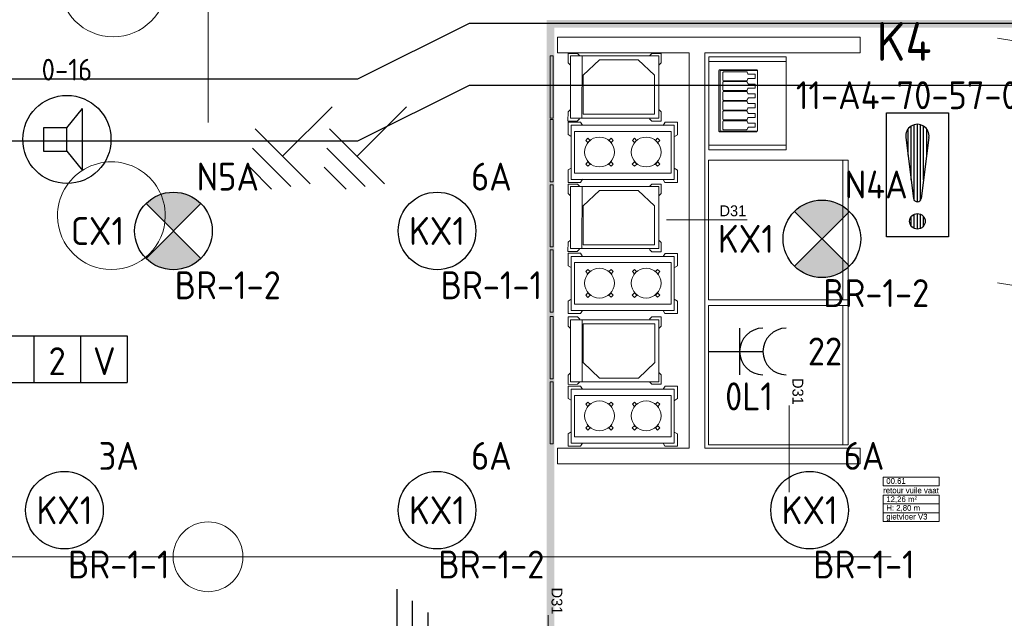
# Model space of a CAD drawing. Header units: millimetres. Extents: x -39149 to 267781, y -2340 to 58540.
# Tile 58 of 244: x 27598 to 33940, y 6503 to 10362. Entities that reach past the tile are written whole.
import ezdxf
from ezdxf.enums import TextEntityAlignment as Align

# ---------------------------------------------------------------- set-up
doc = ezdxf.new("R2010")
doc.units = ezdxf.units.MM
doc.header["$LTSCALE"] = 100
doc.header["$MEASUREMENT"] = 0
doc.linetypes.add('B0605', pattern=[141, 70, -35, 1, -35])
doc.linetypes.add('CENTER', pattern=[20, 12.5, -2.5, 2.5, -2.5])
for name, color, linetype in [('00  Bestaande kolommen', 7, 'Continuous'), ('73 Keuken', 7, 'Continuous'), ('82 Interieur', 7, 'Continuous'), ('A Markers details', 7, 'Continuous'), ('A Stramien', 7, 'Continuous'), ('AL$1A---_ALGEMEEN', 8, 'Continuous'), ('AL$1A---_ALGEMEEN--bestaand', 9, 'Continuous'), ('EL6121--', 3, 'Continuous'), ('EL6131--_KG', 3, 'Continuous'), ('EL6221--_KRACHT_400', 3, 'Continuous'), ('EL6222--_KRACHT_230', 3, 'Continuous'), ('EL6311--_LICHT_BINNEN', 3, 'Continuous'), ('EL6421--_GELUID', 3, 'Continuous'), ('EL6441--_DATACOM', 3, 'Continuous'), ('EL6511--_BRANDMELD', 3, 'Continuous'), ('EM6131--bestaand', 7, 'Continuous'), ('handhaven - AL$1A---_ALGEMEEN', 8, 'Continuous'), ('INDELING--bestaand', 7, 'Continuous'), ('Z Ruimteoppervlak', 7, 'Continuous'), ('Z Ruimteoppervlak Zone label', 7, 'Continuous'), ('Z Ruimteoppervlak Zone tekst', 7, 'Continuous')]:
    doc.layers.add(name, color=color, linetype=linetype)
doc.styles.add('buro-012', font='isocp.shx', dxfattribs={"height": 120})
doc.styles.add('BURO-018', font='isocp.shx', dxfattribs={"height": 180})
doc.styles.add('BURO-025', font='isocp.shx', dxfattribs={"height": 250})
doc.styles.add('GENERATED_STYLE_1', font='arial.ttf')
doc.styles.add('GENERATED_STYLE_2', font='swiss.ttf')
doc.styles.add('GENERATED_STYLE_3', font='swiss.ttf', dxfattribs={"width": 0.96})
doc.styles.add('STABICAD-012', font='ISOCP.SHX', dxfattribs={"height": 1.2})
doc.styles.add('STABICAD-018', font='ISOCP.SHX', dxfattribs={"height": 1.8})
doc.styles.get("Standard").update_dxf_attribs({"font": 'txt', "bigfont": 'BIGFONT.SHX'})

# ---------------------------------------------------------------- blocks, each defined once
blk = doc.blocks.new('retour vuile vaat_00.61_48_7', base_point=(33340.8, 7272.7))
at = {"layer": 'Z Ruimteoppervlak Zone label', "color": 8, "linetype": 'Continuous', "lineweight": 0}
for p, q in [((33160.1, 7414.1), (33521.6, 7414.1)), ((33160.1, 7357.6), (33160.1, 7414.1)), ((33521.6, 7357.6), (33160.1, 7357.6)), ((33521.6, 7414.1), (33521.6, 7357.6)), ((33160.1, 7297.2), (33521.6, 7297.2)), ((33160.1, 7240.6), (33160.1, 7297.2)), ((33521.6, 7297.2), (33521.6, 7240.6)), ((33521.6, 7240.6), (33160.1, 7240.6)), ((33160.1, 7240.6), (33521.6, 7240.6)), ((33160.1, 7184.1), (33160.1, 7240.6)), ((33521.6, 7240.6), (33521.6, 7184.1)), ((33521.6, 7184.1), (33160.1, 7184.1)), ((33160.1, 7184.1), (33521.6, 7184.1)), ((33160.1, 7127.5), (33160.1, 7184.1)), ((33521.6, 7184.1), (33521.6, 7127.5)), ((33521.6, 7127.5), (33160.1, 7127.5))]:
    blk.add_line(p, q, dxfattribs=at)
at = {"linetype": 'Continuous', "lineweight": 0, "flags": 1}
for tag in ['ROOM_AREA', 'ROOM_PERIM', 'ROOM_WALLS_SURF', 'ROOM_DOORS_SURF', 'ROOM_WINDS_SURF', 'ROOM_BASELEV', 'ROOM_NET_AREA', 'ROOM_REDUCED_AREA', 'ROOM_CALC_AREA', 'ROOM_VOLUME']:
    blk.add_attdef(tag, text='', height=2000, dxfattribs=at).set_placement((33340.8, 6701.3), align=Align.BOTTOM_LEFT)
at = {"layer": 'Z Ruimteoppervlak Zone tekst', "color": 2, "lineweight": 0, "insert": (33180.1, 7289), "char_height": 36, "attachment_point": 1, "style": 'GENERATED_STYLE_1'}
blk.add_mtext('{12,26 m²}', dxfattribs=at)
at = {"layer": 'Z Ruimteoppervlak Zone tekst', "color": 2, "lineweight": 0}
for tag, style, p in [('ROOM_NUMBER', 'GENERATED_STYLE_1', (33180.1, 7359.2)), ('ROOM_NAME', 'GENERATED_STYLE_2', (33160.1, 7298.6)), ('ROOM_HEIGHT', 'GENERATED_STYLE_1', (33180.1, 7185.8)), ('BASEC', 'GENERATED_STYLE_1', (33180.1, 7129.2))]:
    blk.add_attdef(tag, text='', height=36, dxfattribs=dict(at, style=style)).set_placement(p, align=Align.BOTTOM_LEFT)
blk = doc.blocks.new('Slab_224_7', base_point=(33011.5, 10248.6))
at = {"layer": '82 Interieur', "color": 8, "linetype": 'Continuous', "lineweight": 0}
blk.add_lwpolyline([(33011.5, 10248.6), (31061.5, 10248.6), (31061.5, 10148.6), (31911.5, 10148.6), (31911.5, 7599.6), (31061.5, 7599.6), (31061.5, 7499.6), (33011.5, 7499.6), (33011.5, 7599.6), (32011.5, 7599.6), (32011.5, 10148.6), (33011.5, 10147.6)], close=True, dxfattribs=at)
blk = doc.blocks.new('Slab_267_7', base_point=(27842.2, 9095))
at = {"layer": '82 Interieur', "color": 8, "linetype": 'Continuous', "lineweight": 0}
blk.add_lwpolyline([(27842.2, 9095, -1.01), (28536.2, 9095, -0.99)], format="xyb", close=True, dxfattribs=at)
blk = doc.blocks.new('Slab_268_7', base_point=(27853.5, 10595.3))
at = {"layer": '82 Interieur', "color": 8, "linetype": 'Continuous', "lineweight": 0}
blk.add_lwpolyline([(27853.5, 10595.3, -1.01), (28547.5, 10595.3, -0.99)], format="xyb", close=True, dxfattribs=at)
blk = doc.blocks.new('Detail Drawing_17_7', base_point=(32440, 8907.3))
at = {"layer": 'A Markers details', "color": 8, "linetype": 'Continuous', "lineweight": 0}
blk.add_line((31763.9, 9072.8), (32283.4, 9072.8), dxfattribs=at)
at = {"layer": 'A Markers details', "color": 3, "lineweight": 0, "insert": (32105.8, 9094.1), "char_height": 70, "attachment_point": 7, "style": 'GENERATED_STYLE_3'}
blk.add_mtext('{D31}', dxfattribs=at)
blk = doc.blocks.new('Detail Drawing_19_7', base_point=(31167.1, 6642.6))
at = {"layer": 'A Markers details', "color": 8, "linetype": 'Continuous', "lineweight": 0}
blk.add_line((31001.5, 5966.5), (31001.5, 6523.6), dxfattribs=at)
at = {"layer": 'A Markers details', "color": 3, "lineweight": 0, "insert": (31022.8, 6701.2), "char_height": 70, "attachment_point": 7, "rotation": 270, "style": 'GENERATED_STYLE_3'}
blk.add_mtext('{D31}', dxfattribs=at)
blk = doc.blocks.new('Detail Drawing_21_7', base_point=(32719.1, 7993.5))
at = {"layer": 'A Markers details', "color": 8, "linetype": 'Continuous', "lineweight": 0}
blk.add_line((32553.6, 7317.3), (32553.6, 7874.4), dxfattribs=at)
at = {"layer": 'A Markers details', "color": 3, "lineweight": 0, "insert": (32574.9, 8052), "char_height": 70, "attachment_point": 7, "rotation": 270, "style": 'GENERATED_STYLE_3'}
blk.add_mtext('{D31}', dxfattribs=at)
blk = doc.blocks.new('Column_24_7', base_point=(28811.5, 6900))
at = {"layer": '00  Bestaande kolommen', "color": 8, "linetype": 'Continuous', "lineweight": 0}
blk.add_circle((28811.5, 6900), 225, dxfattribs=at)
blk = doc.blocks.new('Standard grid marker_8')
at = {"layer": 'A Stramien', "color": 8, "linetype": 'B0605', "lineweight": 0}
blk.add_line((4000, 0), (54000, 0), dxfattribs=at)
at = {"layer": 'A Stramien', "color": 4, "lineweight": 0, "style": 'GENERATED_STYLE_3'}
blk.add_attdef('AC_MARKERTEXT_1', text='', height=100, dxfattribs=at).set_placement((-158.9, -80), align=Align.BOTTOM_LEFT)
blk = doc.blocks.new('Standard grid marker_15')
at = {"layer": 'A Stramien', "color": 8, "linetype": 'B0605', "lineweight": 0}
blk.add_line((4000, 0), (46394.8, 0), dxfattribs=at)
at = {"layer": 'A Stramien', "color": 4, "lineweight": 0, "style": 'GENERATED_STYLE_3'}
blk.add_attdef('AC_MARKERTEXT_1', text='', height=100, rotation=90, dxfattribs=at).set_placement((-20, -41.9), align=Align.BOTTOM_LEFT)
blk = doc.blocks.new('retour vuile vaat_00.61_48_8', base_point=(33340.8, 7272.7))
at = {"layer": 'Z Ruimteoppervlak Zone label', "color": 8, "linetype": 'Continuous', "lineweight": 0}
for p, q in [((33160.1, 7414.1), (33521.6, 7414.1)), ((33160.1, 7357.6), (33160.1, 7414.1)), ((33521.6, 7357.6), (33160.1, 7357.6)), ((33521.6, 7414.1), (33521.6, 7357.6)), ((33160.1, 7297.2), (33521.6, 7297.2)), ((33160.1, 7240.6), (33160.1, 7297.2)), ((33521.6, 7297.2), (33521.6, 7240.6)), ((33521.6, 7240.6), (33160.1, 7240.6)), ((33160.1, 7240.6), (33521.6, 7240.6)), ((33160.1, 7184.1), (33160.1, 7240.6)), ((33521.6, 7240.6), (33521.6, 7184.1)), ((33521.6, 7184.1), (33160.1, 7184.1)), ((33160.1, 7184.1), (33521.6, 7184.1)), ((33160.1, 7127.5), (33160.1, 7184.1)), ((33521.6, 7184.1), (33521.6, 7127.5)), ((33521.6, 7127.5), (33160.1, 7127.5))]:
    blk.add_line(p, q, dxfattribs=at)
blk = doc.blocks.new('E00018')
at = {"color": 0, "linetype": 'Continuous'}
for p, q in [((-1.768, -1.768), (1.768, 1.768)), ((1.768, -1.768), (-1.768, 1.768))]:
    blk.add_line(p, q, dxfattribs=at)
at = {"color": 0, "linetype": 'Continuous', "const_width": 2.5}
for points in [[(-0.884, 0.884, -0.198912), (0, 1.25, -0.198912), (0.884, 0.884, -1)], [(-0.884, -0.884, 0.198912), (0, -1.25, 0.198912), (0.884, -0.884, 1)]]:
    blk.add_lwpolyline(points, format="xyb", dxfattribs=at)
blk = doc.blocks.new('1115B3A-NO1')
at = {"color": 0, "linetype": 'Continuous'}
blk.add_circle((0, 0), 2.5, dxfattribs=at)
at = {"color": 0, "zscale": 100}
blk.add_blockref('E00018', (0, 0), dxfattribs=at)
at = {"color": 0, "linetype": 'Continuous', "style": 'BURO-018'}
for tag, p in [('CIRCUIT', (0, 5)), ('PANEL', (0, 5)), ('SUBCIRCUIT', (4.5, 5)), ('LIGHTFIXTURECODE', (0, 0)), ('SWITCHCODE', (4.5, -1))]:
    blk.add_attdef(tag, text='', height=1.8, dxfattribs=at).set_placement(p, align=Align.MIDDLE)
blk = doc.blocks.new('1115B3A')
at = {"layer": 'handhaven - AL$1A---_ALGEMEEN', "color": 0, "linetype": 'Continuous'}
blk.add_circle((0, 0), 2.5, dxfattribs=at)
at = {"layer": 'handhaven - AL$1A---_ALGEMEEN', "color": 0, "linetype": 'Continuous', "style": 'BURO-018'}
for tag, p in [('CIRCUIT', (0, 5)), ('PANEL', (0, 5)), ('SUBCIRCUIT', (4.5, 5)), ('LIGHTFIXTURECODE', (0, 0)), ('SWITCHCODE', (4.5, -1))]:
    blk.add_attdef(tag, text='', height=1.8, dxfattribs=at).set_placement(p, align=Align.MIDDLE)
blk = doc.blocks.new('16002EB')
at = {"layer": 'EM6131--bestaand'}
for p, q in [((0, 0), (0, -300)), ((0, 0), (1200, 0)), ((600, 0), (600, -300)), ((900, 0), (900, -300)), ((1200, 0), (1200, -300)), ((0, -300), (1200, -300))]:
    blk.add_line(p, q, dxfattribs=at)
at = {"color": 0, "linetype": 'Continuous', "style": 'BURO-018'}
for tag, p in [('E_TEXT1', (250, -163)), ('E_TEXT9', (750, -163)), ('E_TEXT10', (1250, -163))]:
    blk.add_attdef(tag, text='', height=180, dxfattribs=at).set_placement(p, align=Align.MIDDLE)
blk = doc.blocks.new('E00497')
at = {"color": 0}
for p, q in [((0, 0.75), (1, 2)), ((1, -2), (1, 2)), ((0, 0.75), (-1.5, 0.75)), ((0, -0.75), (0, 0.75)), ((-1.5, -0.75), (0, -0.75)), ((0, -0.75), (1, -2))]:
    blk.add_line(p, q, dxfattribs=at)
blk.add_line((-1.5, 0.75), (-1.5, -0.75))
blk.add_circle((0, 0), 2.841, dxfattribs=at)
at = {"color": 0, "linetype": 'Continuous', "style": 'BURO-018'}
blk.add_attdef('TEXT1', text='', height=1.8, dxfattribs=at).set_placement((0, 4.5), align=Align.MIDDLE)
at = {"color": 0, "linetype": 'Continuous', "style": 'BURO-018', "flags": 1}
blk.add_attdef('ARTICLECODE', text='', height=1.8, dxfattribs=at).set_placement((0, 0), align=Align.MIDDLE)
blk = doc.blocks.new('021501')
at = {"layer": 'AL$1A---_ALGEMEEN--bestaand', "color": 0, "linetype": 'Continuous'}
for p, q in [((0, -4.5), (0, 0)), ((-2.5, -4.5), (2.5, -4.5)), ((-1.75, -5.5), (1.75, -5.5)), ((-1, -6.5), (1, -6.5))]:
    blk.add_line(p, q, dxfattribs=at)
at = {"layer": 'AL$1A---_ALGEMEEN--bestaand', "color": 0, "linetype": 'Continuous', "style": 'BURO-018', "flags": 1}
blk.add_attdef('ARTICLECODE', text='', height=1.8, dxfattribs=at).set_placement((0, 0), align=Align.MIDDLE)
blk = doc.blocks.new('111304D')
at = {"layer": 'AL$1A---_ALGEMEEN--bestaand', "color": 0, "linetype": 'Continuous'}
for p, q in [((-3, 9.982), (-3, 7.482)), ((-3, 8.732), (1.5, 6.134)), ((-1.5, 8.5), (1.5, 8.5)), ((0, 1), (0, 8.5)), ((1.5, 5.134), (-1.5, 6.866)), ((1.5, 4.134), (-1.5, 5.866)), ((1.5, 3.134), (-1.5, 4.866)), ((1.5, 2.134), (-1.5, 3.866))]:
    blk.add_line(p, q, dxfattribs=at)
blk.add_lwpolyline([(-1.683, 7.116, 1), (-2.183, 7.116, 1)], format="xyb", close=True, dxfattribs=at)
blk.add_circle((-1.933, 7.116), 0.5, dxfattribs=at)
blk.add_arc((0, 10), 1.5, 180, 0, dxfattribs=at)
at = {"layer": 'AL$1A---_ALGEMEEN--bestaand', "color": 0, "linetype": 'Continuous', "style": 'BURO-018'}
for tag, p in [('CIRCUIT', (0, 12.5)), ('PANEL', (0, 12.5)), ('SUBCIRCUIT', (4.5, 12.5))]:
    blk.add_attdef(tag, text='', height=1.8, dxfattribs=at).set_placement(p, align=Align.MIDDLE)
at = {"layer": 'AL$1A---_ALGEMEEN--bestaand', "color": 0, "linetype": 'Continuous', "style": 'BURO-018', "flags": 1}
for tag, p in [('POWERCODE', (13, 12.5)), ('ARTICLECODE', (0, 0))]:
    blk.add_attdef(tag, text='', height=1.8, dxfattribs=at).set_placement(p, align=Align.MIDDLE)
blk = doc.blocks.new('111304A')
at = {"layer": 'AL$1A---_ALGEMEEN', "color": 0, "linetype": 'Continuous'}
for p, q in [((0, 1), (0, 4.5)), ((-1.5, 3), (1.5, 3))]:
    blk.add_line(p, q, dxfattribs=at)
for centre in [(0, 6), (0, 4.5)]:
    blk.add_arc(centre, 1.5, 180, 0, dxfattribs=at)
at = {"layer": 'AL$1A---_ALGEMEEN', "color": 0, "linetype": 'Continuous', "style": 'BURO-018'}
for tag, p in [('CIRCUIT', (0, 8.5)), ('PANEL', (0, 8.5)), ('SUBCIRCUIT', (4.5, 8.5))]:
    blk.add_attdef(tag, text='', height=1.8, dxfattribs=at).set_placement(p, align=Align.MIDDLE)
at = {"layer": 'AL$1A---_ALGEMEEN', "color": 0, "linetype": 'Continuous', "style": 'BURO-018', "flags": 1}
for tag, p in [('POWERCODE', (13, 8.5)), ('ARTICLECODE', (0, 0))]:
    blk.add_attdef(tag, text='', height=1.8, dxfattribs=at).set_placement(p, align=Align.MIDDLE)
blk = doc.blocks.new('*X1918')
at = {"layer": 'AL$1A---_ALGEMEEN--bestaand', "color": 0, "linetype": 'Continuous'}
for p, q in [((159.4, 200.262), (159.4, 201.95)), ((159.6, 198.675), (159.6, 202.134)), ((159.8, 197.35), (159.8, 202.223)), ((160, 197.25), (160, 202.25)), ((160.2, 197.35), (160.2, 202.223)), ((160.4, 198.675), (160.4, 202.134)), ((160.6, 200.262), (160.6, 201.95)), ((159.6, 195.7), (159.6, 196.3)), ((159.8, 195.542), (159.8, 196.458)), ((160, 195.5), (160, 196.5)), ((160.2, 195.542), (160.2, 196.458)), ((160.4, 195.7), (160.4, 196.3))]:
    blk.add_line(p, q, dxfattribs=at)
blk = doc.blocks.new('1116A7')
at = {"layer": 'AL$1A---_ALGEMEEN--bestaand', "color": 0, "linetype": 'Continuous'}
for p, q in [((-2, -4), (-2, 4)), ((-2, 4), (2, 4)), ((2, 4), (2, -4)), ((-0.744, 2.406), (-0.248, -1.531)), ((0.744, 2.406), (0.248, -1.531)), ((2, -4), (-2, -4))]:
    blk.add_line(p, q, dxfattribs=at)
blk.add_circle((0, -3), 0.5, dxfattribs=at)
for centre, radius, start, end in [((0, 2.5), 0.75, 352.81924, 187.18076), ((0, -1.5), 0.25, 187.18076, 352.81924)]:
    blk.add_arc(centre, radius, start, end, dxfattribs=at)
blk.add_blockref('*X1918', (-160, -199), dxfattribs=at)
at = {"layer": 'AL$1A---_ALGEMEEN--bestaand', "color": 0, "linetype": 'Continuous', "style": 'BURO-018'}
blk.add_attdef('TEXT1', text='', height=1.8, dxfattribs=at).set_placement((0, 6.5), align=Align.MIDDLE)
at = {"layer": 'AL$1A---_ALGEMEEN--bestaand', "color": 0, "linetype": 'Continuous', "style": 'BURO-018', "flags": 1}
blk.add_attdef('ARTICLECODE', (0, 0), '', height=1.8, dxfattribs=at)
at = {"layer": 'EL6221--_KRACHT_400', "color": 1, "style": 'STABICAD-012'}
blk.add_attdef('FIREPROTECTION_PANEL', text='', height=1.8, dxfattribs=at).set_placement((716.247, 450.773), align=Align.MIDDLE)
at = {"layer": 'EL6222--_KRACHT_230', "color": 1, "style": 'STABICAD-018'}
for tag in ['FIREPROTECTION_HARDWARENUMBER', 'FIREPROTECTION_ZONE']:
    blk.add_attdef(tag, (0, 0), '', height=1.8, dxfattribs=at)
at = {"layer": 'EL6311--_LICHT_BINNEN', "color": 1, "style": 'STABICAD-018'}
blk.add_attdef('CODING2', (0, 0), '', height=1.8, dxfattribs=at)
at = {"layer": 'EL6441--_DATACOM', "color": 1, "style": 'STABICAD-018'}
blk.add_attdef('CODING1', (0, 0), '', height=1.8, dxfattribs=at)

msp = doc.modelspace()

# ---------------------------------------------------------------- linework, layer by layer
at = {"layer": '73 Keuken', "color": 8, "linetype": 'Continuous', "lineweight": 0}
for p, q in [((34150.1, 10200.8), (33896.2, 10243.9)), ((31014.9, 10128.3), (31014.9, 9728)), ((31034.8, 10128.3), (31014.9, 10128.3)), ((31034.8, 9728), (31034.8, 10128.3)), ((31130.4, 10083.7), (31130.5, 10143.7)), ((31130.5, 10143.7), (31190.5, 10143.7)), ((31145.4, 10128.7), (31715.1, 10128.7)), ((31145.4, 9728.2), (31145.4, 10128.7)), ((31190.5, 10143.7), (31205.4, 10128.6)), ((31220.4, 10128.6), (31220.1, 9728.6)), ((31227.9, 10003.4), (31332.9, 10103.4)), ((31332.9, 10103.4), (31582.9, 10103.4)), ((31582.9, 10103.4), (31687.9, 10003.4)), ((31655.4, 10128.2), (31670.5, 10143.2)), ((31670.5, 10143.2), (31730.5, 10143.1)), ((31715.1, 10128.7), (31715.1, 9728.2)), ((31730.5, 10143.1), (31730.4, 10083.1)), ((32036.1, 10123.4), (32536.1, 10123.4)), ((32036.1, 9523.4), (32036.1, 10123.4)), ((32036.1, 10093.4), (32536.1, 10093.4)), ((32036.1, 9553.4), (32036.1, 10093.4)), ((32536.1, 10123.4), (32536.1, 9523.4)), ((32536.1, 10093.4), (32536.1, 9553.4)), ((31145.4, 10068.7), (31130.4, 10083.7)), ((31730.4, 10083.1), (31715.4, 10068.2)), ((32101.2, 9644.2), (32101.2, 10034.2)), ((32106.2, 10039.2), (32346.2, 10039.2)), ((32111.2, 10034.2), (32351.2, 10034.2)), ((32111.2, 9644.2), (32111.2, 10034.2)), ((32127.7, 9972), (32127.7, 10021.5)), ((32132.2, 10026), (32279.3, 10026)), ((32283.3, 10023.5), (32288.5, 10012.8)), ((32346.2, 10039.2), (32351.2, 10034.2)), ((32351.2, 10034.2), (32351.2, 9644.2)), ((31227.9, 9753.4), (31227.9, 10003.4)), ((31687.9, 10003.4), (31687.9, 9753.4)), ((32127.7, 9909), (32127.7, 9958.5)), ((32279.3, 9967.5), (32132.2, 9967.5)), ((32132.2, 9963), (32279.3, 9963)), ((32288.5, 9980.8), (32283.3, 9970.1)), ((32283.3, 9960.5), (32288.5, 9949.8)), ((32292.6, 10010.3), (32334.7, 10010.3)), ((32334.7, 9983.3), (32292.6, 9983.3)), ((32334.7, 10010.3), (32334.7, 9983.3)), ((32127.7, 9846), (32127.7, 9895.5)), ((32279.3, 9904.5), (32132.2, 9904.5)), ((32132.2, 9900), (32279.3, 9900)), ((32288.5, 9917.8), (32283.3, 9907.1)), ((32283.3, 9897.5), (32288.5, 9886.8)), ((32292.6, 9947.3), (32334.7, 9947.3)), ((32334.7, 9920.3), (32292.6, 9920.3)), ((32334.7, 9947.3), (32334.7, 9920.3)), ((32127.7, 9783), (32127.7, 9832.5)), ((32279.3, 9841.5), (32132.2, 9841.5)), ((32132.2, 9837), (32279.3, 9837)), ((32288.5, 9854.8), (32283.3, 9844.1)), ((32283.3, 9834.5), (32288.5, 9823.8)), ((32292.6, 9884.3), (32334.7, 9884.3)), ((32334.7, 9857.3), (32292.6, 9857.3)), ((32334.7, 9884.3), (32334.7, 9857.3)), ((31130, 9708.7), (31130.1, 9768.7)), ((31130.1, 9768.7), (31145.1, 9783.7)), ((31715.1, 9783.2), (31730.1, 9768.1)), ((31730.1, 9768.1), (31730, 9708.1)), ((32127.7, 9720), (32127.7, 9769.5)), ((32279.3, 9778.5), (32132.2, 9778.5)), ((32132.2, 9774), (32279.3, 9774)), ((32288.5, 9791.8), (32283.3, 9781.1)), ((32283.3, 9771.5), (32288.5, 9760.8)), ((32292.6, 9821.3), (32334.7, 9821.3)), ((32334.7, 9794.3), (32292.6, 9794.3)), ((32334.7, 9821.3), (32334.7, 9794.3)), ((31014.9, 9728), (31034.8, 9728)), ((31014.9, 9718), (31014.9, 9317.6)), ((31034.8, 9718), (31014.9, 9718)), ((31034.8, 9317.6), (31034.8, 9718)), ((31190, 9708.7), (31130, 9708.7)), ((31715.1, 9728.2), (31145.4, 9728.2)), ((31205.1, 9723.6), (31190, 9708.7)), ((31687.9, 9753.4), (31227.9, 9753.4)), ((31670, 9708.2), (31655.1, 9723.2)), ((31730, 9708.1), (31670, 9708.2)), ((32127.7, 9657), (32127.7, 9706.5)), ((32279.3, 9715.5), (32132.2, 9715.5)), ((32132.2, 9711), (32279.3, 9711)), ((32288.5, 9728.8), (32283.3, 9718.1)), ((32283.3, 9708.5), (32288.5, 9697.8)), ((32292.6, 9758.3), (32334.7, 9758.3)), ((32334.7, 9731.3), (32292.6, 9731.3)), ((32334.7, 9758.3), (32334.7, 9731.3)), ((31211, 9701.1), (31131, 9701.2)), ((31131, 9701.2), (31131, 9621.2)), ((31151, 9681.2), (31814.8, 9681.2)), ((31151, 9332.8), (31151, 9681.2)), ((31171, 9372.8), (31171, 9641.1)), ((31171, 9641.1), (31794.8, 9641.1)), ((31223, 9681.1), (31211, 9701.1)), ((31755, 9700.8), (31743, 9680.8)), ((31835, 9700.8), (31755, 9700.8)), ((31794.8, 9641.1), (31794.8, 9372.8)), ((31814.8, 9681.2), (31814.8, 9332.8)), ((31835, 9620.8), (31835, 9700.8)), ((32351.2, 9644.2), (32111.2, 9644.2)), ((32279.3, 9652.5), (32132.2, 9652.5)), ((32288.5, 9665.8), (32283.3, 9655.1)), ((32292.6, 9695.3), (32334.7, 9695.3)), ((32334.7, 9668.3), (32292.6, 9668.3)), ((32334.7, 9695.3), (32334.7, 9668.3)), ((31131, 9621.2), (31151, 9609.2)), ((31244.2, 9583.4), (31258.3, 9597.6)), ((31257.7, 9569.9), (31244.2, 9583.4)), ((31271.9, 9584), (31257.7, 9569.9)), ((31258.3, 9597.6), (31271.9, 9584)), ((31393.5, 9584), (31407.1, 9597.6)), ((31407.6, 9569.9), (31393.5, 9584)), ((31407.1, 9597.6), (31421.2, 9583.4)), ((31421.2, 9583.4), (31407.6, 9569.9)), ((31544.6, 9583.4), (31558.7, 9597.6)), ((31558.1, 9569.9), (31544.6, 9583.4)), ((31572.3, 9584), (31558.1, 9569.9)), ((31558.7, 9597.6), (31572.3, 9584)), ((31693.9, 9584), (31707.5, 9597.6)), ((31708, 9569.9), (31693.9, 9584)), ((31707.5, 9597.6), (31721.6, 9583.4)), ((31721.6, 9583.4), (31708, 9569.9)), ((31815, 9608.8), (31835, 9620.8)), ((32346.2, 9639.2), (32106.2, 9639.2)), ((32536.1, 9553.4), (32036.1, 9553.4)), ((32536.1, 9523.4), (32036.1, 9523.4)), ((32035.3, 9456.8), (32900.3, 9456.8)), ((32035.3, 8556.8), (32035.3, 9456.8)), ((32900.3, 9456.8), (32900.3, 8556.8)), ((32900.3, 9456.8), (32935.3, 9456.8)), ((32900.3, 8556.8), (32900.3, 9456.8)), ((32935.3, 9456.8), (32935.3, 8556.8)), ((31130.8, 9393.2), (31150.8, 9405.2)), ((31130.8, 9313.2), (31130.8, 9393.2)), ((31244, 9431.5), (31258.1, 9445.6)), ((31258.1, 9417.3), (31244, 9431.5)), ((31258.1, 9445.6), (31272.2, 9431.4)), ((31272.2, 9431.4), (31258.1, 9417.3)), ((31393.5, 9431.1), (31407.7, 9445.2)), ((31407.1, 9417.5), (31393.5, 9431.1)), ((31421.2, 9431.7), (31407.1, 9417.5)), ((31407.7, 9445.2), (31421.2, 9431.7)), ((31544.4, 9431.5), (31558.5, 9445.6)), ((31558.5, 9417.3), (31544.4, 9431.5)), ((31558.5, 9445.6), (31572.7, 9431.4)), ((31572.7, 9431.4), (31558.5, 9417.3)), ((31693.9, 9431.1), (31708.1, 9445.2)), ((31707.5, 9417.5), (31693.9, 9431.1)), ((31721.6, 9431.7), (31707.5, 9417.5)), ((31708.1, 9445.2), (31721.6, 9431.7)), ((31834.8, 9392.8), (31814.8, 9404.8)), ((31834.8, 9312.8), (31834.8, 9392.8)), ((31814.8, 9332.8), (31151, 9332.8)), ((31794.8, 9372.8), (31171, 9372.8)), ((31222.8, 9333.1), (31210.8, 9313.1)), ((31742.8, 9332.8), (31754.8, 9312.8)), ((31014.9, 9317.6), (31034.8, 9317.6)), ((31014.9, 9297.6), (31014.9, 8897.3)), ((31034.8, 9297.6), (31014.9, 9297.6)), ((31034.8, 8897.3), (31034.8, 9297.6)), ((31130.4, 9241.9), (31130.5, 9301.9)), ((31130.5, 9301.9), (31190.5, 9301.9)), ((31210.8, 9313.1), (31130.8, 9313.2)), ((31145.4, 9286.9), (31715.1, 9286.9)), ((31145.4, 8886.3), (31145.4, 9286.9)), ((31190.5, 9301.9), (31205.4, 9286.8)), ((31220.4, 9286.8), (31220.1, 8886.8)), ((31227.9, 9161.6), (31332.9, 9261.6)), ((31332.9, 9261.6), (31582.9, 9261.6)), ((31582.9, 9261.6), (31687.9, 9161.6)), ((31655.4, 9286.4), (31670.5, 9301.4)), ((31670.5, 9301.4), (31730.5, 9301.3)), ((31715.1, 9286.9), (31715.1, 8886.3)), ((31730.5, 9301.3), (31730.4, 9241.3)), ((31754.8, 9312.8), (31834.8, 9312.8)), ((31145.4, 9226.9), (31130.4, 9241.9)), ((31730.4, 9241.3), (31715.4, 9226.3)), ((31227.9, 8911.6), (31227.9, 9161.6)), ((31687.9, 9161.6), (31687.9, 8911.6)), ((31014.9, 8897.3), (31034.8, 8897.3)), ((31130, 8866.9), (31130.1, 8926.9)), ((31130.1, 8926.9), (31145.1, 8941.9)), ((31715.1, 8886.3), (31145.4, 8886.3)), ((31205.1, 8881.8), (31190, 8866.9)), ((31687.9, 8911.6), (31227.9, 8911.6)), ((31670, 8866.4), (31655.1, 8881.4)), ((31715.1, 8941.3), (31730.1, 8926.3)), ((31730.1, 8926.3), (31730, 8866.3)), ((31014.9, 8877.7), (31014.9, 8477.4)), ((31034.8, 8877.7), (31014.9, 8877.7)), ((31034.8, 8477.4), (31034.8, 8877.7)), ((31190, 8866.9), (31130, 8866.9)), ((31211, 8856), (31131, 8856)), ((31131, 8856), (31131, 8776)), ((31151, 8836), (31814.8, 8836)), ((31151, 8487.6), (31151, 8836)), ((31223, 8836), (31211, 8856)), ((31730, 8866.3), (31670, 8866.4)), ((31755, 8855.7), (31743, 8835.7)), ((31835, 8855.6), (31755, 8855.7)), ((31814.8, 8836), (31814.8, 8487.6)), ((31835, 8775.6), (31835, 8855.6)), ((31131, 8776), (31151, 8764)), ((31171, 8527.7), (31171, 8796)), ((31171, 8796), (31794.8, 8796)), ((31244.2, 8738.3), (31258.3, 8752.4)), ((31258.3, 8752.4), (31271.9, 8738.9)), ((31393.5, 8738.9), (31407.1, 8752.5)), ((31407.1, 8752.5), (31421.2, 8738.3)), ((31544.6, 8738.3), (31558.7, 8752.4)), ((31558.7, 8752.4), (31572.3, 8738.9)), ((31693.9, 8738.9), (31707.5, 8752.5)), ((31707.5, 8752.5), (31721.6, 8738.3)), ((31794.8, 8796), (31794.8, 8527.7)), ((31815, 8763.6), (31835, 8775.6)), ((31257.7, 8724.7), (31244.2, 8738.3)), ((31271.9, 8738.9), (31257.7, 8724.7)), ((31407.6, 8724.7), (31393.5, 8738.9)), ((31421.2, 8738.3), (31407.6, 8724.7)), ((31558.1, 8724.7), (31544.6, 8738.3)), ((31572.3, 8738.9), (31558.1, 8724.7)), ((31708, 8724.7), (31693.9, 8738.9)), ((31721.6, 8738.3), (31708, 8724.7)), ((34150.1, 8623.8), (33896.2, 8666.9)), ((31244, 8586.3), (31258.1, 8600.4)), ((31258.1, 8572.2), (31244, 8586.3)), ((31258.1, 8600.4), (31272.2, 8586.3)), ((31272.2, 8586.3), (31258.1, 8572.2)), ((31393.5, 8586), (31407.7, 8600.1)), ((31407.1, 8572.4), (31393.5, 8586)), ((31421.2, 8586.5), (31407.1, 8572.4)), ((31407.7, 8600.1), (31421.2, 8586.5)), ((31544.4, 8586.3), (31558.5, 8600.4)), ((31558.5, 8572.2), (31544.4, 8586.3)), ((31558.5, 8600.4), (31572.7, 8586.3)), ((31572.7, 8586.3), (31558.5, 8572.2)), ((31693.9, 8586), (31708.1, 8600.1)), ((31707.5, 8572.4), (31693.9, 8586)), ((31721.6, 8586.5), (31707.5, 8572.4)), ((31708.1, 8600.1), (31721.6, 8586.5)), ((31130.8, 8548), (31150.8, 8560)), ((31130.8, 8468), (31130.8, 8548)), ((31794.8, 8527.7), (31171, 8527.7)), ((31834.8, 8547.6), (31814.8, 8559.6)), ((31834.8, 8467.6), (31834.8, 8547.6)), ((32900.3, 8556.8), (32035.3, 8556.8)), ((32035.3, 8520.8), (32900.3, 8520.8)), ((32035.3, 7620.8), (32035.3, 8520.8)), ((32935.3, 8556.8), (32900.3, 8556.8)), ((32900.3, 8520.8), (32900.3, 7620.8)), ((32900.3, 8520.8), (32935.3, 8520.8)), ((32900.3, 7620.8), (32900.3, 8520.8)), ((32935.3, 8520.8), (32935.3, 7620.8)), ((31014.9, 8477.4), (31034.8, 8477.4)), ((31014.9, 8447.8), (31014.9, 8047.5)), ((31034.8, 8447.8), (31014.9, 8447.8)), ((31034.8, 8047.5), (31034.8, 8447.8)), ((31190.5, 8446.7), (31130.5, 8446.6)), ((31130.5, 8446.6), (31130.5, 8386.6)), ((31210.8, 8468), (31130.8, 8468)), ((31814.8, 8487.6), (31151, 8487.6)), ((31205.5, 8431.7), (31190.5, 8446.7)), ((31222.8, 8488), (31210.8, 8468)), ((31670.5, 8447.2), (31655.5, 8432.2)), ((31730.5, 8447.2), (31670.5, 8447.2)), ((31730.5, 8387.2), (31730.5, 8447.2)), ((31742.8, 8487.7), (31754.8, 8467.7)), ((31754.8, 8467.7), (31834.8, 8467.6)), ((31130.5, 8386.6), (31145.5, 8371.7)), ((31715.5, 8427.2), (31145.9, 8427.2)), ((31145.9, 8427.2), (31145.9, 8026.7)), ((31220.9, 8026.7), (31220.5, 8426.7)), ((31228.3, 8402), (31228.3, 8152)), ((31688.3, 8402), (31228.3, 8402)), ((31688.3, 8152), (31688.3, 8402)), ((31715.5, 8026.7), (31715.5, 8427.2)), ((31715.5, 8372.2), (31730.5, 8387.2)), ((31228.3, 8152), (31333.3, 8052)), ((31583.3, 8052), (31688.3, 8152)), ((31145.8, 8086.7), (31130.8, 8071.6)), ((31130.8, 8071.6), (31130.9, 8011.6)), ((31730.8, 8072.2), (31715.8, 8087.2)), ((31730.9, 8012.2), (31730.8, 8072.2)), ((31014.9, 8047.5), (31034.8, 8047.5)), ((31014.9, 8028.5), (31014.9, 7628.2)), ((31034.8, 8028.5), (31014.9, 8028.5)), ((31034.8, 7628.2), (31034.8, 8028.5)), ((31130.9, 8011.6), (31190.9, 8011.7)), ((31211, 8000.6), (31131, 8000.6)), ((31131, 8000.6), (31131, 7920.6)), ((31145.9, 8026.7), (31715.5, 8026.7)), ((31190.9, 8011.7), (31205.9, 8026.7)), ((31223, 7980.5), (31211, 8000.6)), ((31333.3, 8052), (31583.3, 8052)), ((31655.9, 8027.2), (31670.9, 8012.2)), ((31670.9, 8012.2), (31730.9, 8012.2)), ((31755, 8000.2), (31743, 7980.3)), ((31835, 8000.2), (31755, 8000.2)), ((31835, 7920.2), (31835, 8000.2)), ((31151, 7980.6), (31814.8, 7980.6)), ((31151, 7632.2), (31151, 7980.6)), ((31171, 7672.2), (31171, 7940.6)), ((31171, 7940.6), (31794.8, 7940.6)), ((31794.8, 7940.6), (31794.8, 7672.2)), ((31814.8, 7980.6), (31814.8, 7632.2)), ((31131, 7920.6), (31151, 7908.6)), ((31244.2, 7882.9), (31258.3, 7897)), ((31257.7, 7869.3), (31244.2, 7882.9)), ((31271.9, 7883.4), (31257.7, 7869.3)), ((31258.3, 7897), (31271.9, 7883.4)), ((31393.5, 7883.5), (31407.1, 7897)), ((31407.6, 7869.3), (31393.5, 7883.5)), ((31407.1, 7897), (31421.2, 7882.9)), ((31421.2, 7882.9), (31407.6, 7869.3)), ((31544.6, 7882.9), (31558.7, 7897)), ((31558.1, 7869.3), (31544.6, 7882.9)), ((31572.3, 7883.4), (31558.1, 7869.3)), ((31558.7, 7897), (31572.3, 7883.4)), ((31693.9, 7883.5), (31707.5, 7897)), ((31708, 7869.3), (31693.9, 7883.5)), ((31707.5, 7897), (31721.6, 7882.9)), ((31721.6, 7882.9), (31708, 7869.3)), ((31815, 7908.2), (31835, 7920.2)), ((31244, 7730.9), (31258.1, 7745)), ((31258.1, 7745), (31272.2, 7730.9)), ((31393.5, 7730.5), (31407.7, 7744.7)), ((31407.7, 7744.7), (31421.2, 7731.1)), ((31544.4, 7730.9), (31558.5, 7745)), ((31558.5, 7745), (31572.7, 7730.9)), ((31693.9, 7730.5), (31708.1, 7744.7)), ((31708.1, 7744.7), (31721.6, 7731.1)), ((31130.8, 7692.6), (31150.8, 7704.6)), ((31130.8, 7612.6), (31130.8, 7692.6)), ((31258.1, 7716.7), (31244, 7730.9)), ((31272.2, 7730.9), (31258.1, 7716.7)), ((31407.1, 7717), (31393.5, 7730.5)), ((31421.2, 7731.1), (31407.1, 7717)), ((31558.5, 7716.7), (31544.4, 7730.9)), ((31572.7, 7730.9), (31558.5, 7716.7)), ((31707.5, 7717), (31693.9, 7730.5)), ((31721.6, 7731.1), (31707.5, 7717)), ((31834.8, 7692.2), (31814.8, 7704.2)), ((31834.8, 7612.2), (31834.8, 7692.2)), ((31014.9, 7628.2), (31034.8, 7628.2)), ((31210.8, 7612.6), (31130.8, 7612.6)), ((31814.8, 7632.2), (31151, 7632.2)), ((31794.8, 7672.2), (31171, 7672.2)), ((31222.8, 7632.5), (31210.8, 7612.6)), ((31742.8, 7632.3), (31754.8, 7612.2)), ((31754.8, 7612.2), (31834.8, 7612.2)), ((32900.3, 7620.8), (32035.3, 7620.8)), ((32935.3, 7620.8), (32900.3, 7620.8))]:
    msp.add_line(p, q, dxfattribs=at)
for centre in [(31332.7, 9509.1), (31633.1, 9509.1), (31332.7, 8663.9), (31633.1, 8663.9), (31332.7, 7808.5), (31633.1, 7808.5)]:
    msp.add_circle(centre, 96, dxfattribs=at)
for centre, radius, start, end in [((32106.2, 10034.2), 5, 90, 180), ((32132.2, 10021.5), 4.5, 90, 180), ((32279.3, 10021.5), 4.5, 25.97607, 90), ((32132.2, 9972), 4.5, 180, 270), ((32132.2, 9958.5), 4.5, 90, 180), ((32279.3, 9972), 4.5, 270, 334.02393), ((32279.3, 9958.5), 4.5, 25.97607, 90), ((32292.6, 10014.8), 4.5, 205.97607, 270), ((32292.6, 9978.8), 4.5, 90, 154.02393), ((32132.2, 9909), 4.5, 180, 270), ((32132.2, 9895.5), 4.5, 90, 180), ((32279.3, 9909), 4.5, 270, 334.02393), ((32279.3, 9895.5), 4.5, 25.97607, 90), ((32292.6, 9951.8), 4.5, 205.97607, 270), ((32292.6, 9915.8), 4.5, 90, 154.02393), ((32132.2, 9846), 4.5, 180, 270), ((32132.2, 9832.5), 4.5, 90, 180), ((32279.3, 9846), 4.5, 270, 334.02393), ((32279.3, 9832.5), 4.5, 25.97607, 90), ((32292.6, 9888.8), 4.5, 205.97607, 270), ((32292.6, 9852.8), 4.5, 90, 154.02393), ((32132.2, 9783), 4.5, 180, 270), ((32132.2, 9769.5), 4.5, 90, 180), ((32279.3, 9783), 4.5, 270, 334.02393), ((32279.3, 9769.5), 4.5, 25.97607, 90), ((32292.6, 9825.8), 4.5, 205.97607, 270), ((32292.6, 9789.8), 4.5, 90, 154.02393), ((32132.2, 9720), 4.5, 180, 270), ((32132.2, 9706.5), 4.5, 90, 180), ((32279.3, 9720), 4.5, 270, 334.02393), ((32279.3, 9706.5), 4.5, 25.97607, 90), ((32292.6, 9762.8), 4.5, 205.97607, 270), ((32292.6, 9726.8), 4.5, 90, 154.02393), ((32106.2, 9644.2), 5, 180, 270), ((32132.2, 9657), 4.5, 180, 270), ((32279.3, 9657), 4.5, 270, 334.02393), ((32292.6, 9699.8), 4.5, 205.97607, 270), ((32292.6, 9663.8), 4.5, 90, 154.02393)]:
    msp.add_arc(centre, radius, start, end, dxfattribs=at)
at = {"layer": 'EL6131--_KG', "linetype": 'Continuous'}
for p, q in [((29776.5, 9980.4), (30496.5, 10340.4)), ((30496.5, 10340.4), (42568.3, 10340.4)), ((17736.5, 9980.4), (29776.5, 9980.4)), ((29776.5, 9580.4), (30496.5, 9940.4)), ((30496.5, 9940.4), (43086.5, 9940.4)), ((17736.5, 9580.4), (29776.5, 9580.4))]:
    msp.add_line(p, q, dxfattribs=at)
at = {"layer": 'INDELING--bestaand', "color": 3, "linetype": 'CENTER', "const_width": 50}
msp.add_lwpolyline([(43309.9, 11766.4), (43060.2, 11766.4), (43060.2, 10335.8), (41555.8, 10335.8), (41555.8, 10335.8), (31017.4, 10335.8), (31017.4, 6434.1)], dxfattribs=at)

# ---------------------------------------------------------------- block references
at = {"layer": '00  Bestaande kolommen', "color": 3, "lineweight": 0}
msp.add_blockref('Column_24_7', (28811.5, 6900), dxfattribs=at)
at = {"layer": '82 Interieur', "color": 30, "linetype": 'Continuous', "lineweight": 0}
for name, p in [('Slab_268_7', (27853.5, 10595.3)), ('Slab_224_7', (33011.5, 10248.6)), ('Slab_267_7', (27842.2, 9095))]:
    msp.add_blockref(name, p, dxfattribs=at)
at = {"layer": 'A Markers details', "color": 9, "lineweight": 0}
for name, p in [('Detail Drawing_17_7', (32440, 8907.3)), ('Detail Drawing_21_7', (32719.1, 7993.5)), ('Detail Drawing_19_7', (31167.1, 6642.6))]:
    msp.add_blockref(name, p, dxfattribs=at)
at = {"layer": 'A Stramien', "color": 1, "linetype": 'Continuous', "lineweight": 0, "zscale": 1000, "rotation": 270}
msp.add_blockref('Standard grid marker_15', (28811.5, 48900), dxfattribs=at)
at = {"layer": 'A Stramien', "color": 1, "linetype": 'Continuous', "lineweight": 0, "zscale": 1000}
msp.add_blockref('Standard grid marker_8', (-5988.5, 6900), dxfattribs=at)
at = {"layer": 'EL6121--', "linetype": 'Continuous', "xscale": 100, "yscale": 100, "zscale": 100}
for p, rotation in [((29610.1, 9799.9), 314.9999999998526), ((30089.3, 9799.9), 314.9999999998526), ((29579.1, 6441.2), 90)]:
    msp.add_blockref('021501', p, dxfattribs=dict(at, rotation=rotation))
at = {"layer": 'EL6221--_KRACHT_400', "linetype": 'Continuous'}
ref = msp.add_blockref('111304D', (33217.8, 11744.2), dxfattribs=dict(at, xscale=100, yscale=100, zscale=100, rotation=180))
ref.add_attrib('CIRCUIT', 'K4', dxfattribs={"layer": '0', "linetype": 'ByBlock', "height": 250, "style": 'BURO-025'}).set_placement((33294.8, 10222.2), align=Align.MIDDLE)
ref.add_attrib('PANEL', '0L1', dxfattribs={"layer": '0', "linetype": 'ByBlock', "height": 250, "style": 'BURO-025'}).set_placement((33329.9, 10541), align=Align.MIDDLE)
at = {"layer": 'EL6311--_LICHT_BINNEN', "linetype": 'Continuous'}
ref = msp.add_blockref('1115B3A-NO1', (28588.6, 9000.3), dxfattribs=dict(at, xscale=100, yscale=100, zscale=100))
ref.add_attrib('CIRCUIT', 'N5A', dxfattribs={"layer": '0', "color": 3, "linetype": 'ByBlock', "height": 180, "style": 'BURO-018'}).set_placement((28938.6, 9350.3), align=Align.MIDDLE)
ref.add_attrib('LIGHTFIXTURECODE', 'CX1', dxfattribs={"layer": '0', "color": 3, "linetype": 'ByBlock', "height": 180, "style": 'BURO-018'}).set_placement((28099.2, 9000.3), align=Align.MIDDLE)
ref.add_attrib('SWITCHCODE', 'BR-1-2', dxfattribs={"layer": '0', "color": 3, "linetype": 'ByBlock', "height": 180, "style": 'BURO-018'}).set_placement((28938.6, 8650.3), align=Align.MIDDLE)
ref = msp.add_blockref('1115B3A', (30286.5, 9000.3), dxfattribs=dict(at, xscale=100, yscale=100, zscale=100))
ref.add_attrib('CIRCUIT', '6A', dxfattribs={"layer": '0', "color": 3, "linetype": 'ByBlock', "height": 180, "style": 'BURO-018'}).set_placement((30636.5, 9350.3), align=Align.MIDDLE)
ref.add_attrib('LIGHTFIXTURECODE', 'KX1', dxfattribs={"layer": '0', "color": 3, "linetype": 'ByBlock', "height": 180, "style": 'BURO-018'}).set_placement((30286.5, 9000.3), align=Align.MIDDLE)
ref.add_attrib('SWITCHCODE', 'BR-1-1', dxfattribs={"layer": '0', "color": 3, "linetype": 'ByBlock', "height": 180, "style": 'BURO-018'}).set_placement((30636.5, 8650.3), align=Align.MIDDLE)
ref = msp.add_blockref('1115B3A-NO1', (32765.4, 8949.6), dxfattribs=dict(at, xscale=100, yscale=100, zscale=100))
ref.add_attrib('CIRCUIT', 'N4A', dxfattribs={"layer": '0', "color": 3, "linetype": 'ByBlock', "height": 180, "style": 'BURO-018'}).set_placement((33115.4, 9299.6), align=Align.MIDDLE)
ref.add_attrib('LIGHTFIXTURECODE', 'KX1', dxfattribs={"layer": '0', "color": 3, "linetype": 'ByBlock', "height": 180, "style": 'BURO-018'}).set_placement((32276, 8949.6), align=Align.MIDDLE)
ref.add_attrib('SWITCHCODE', 'BR-1-2', dxfattribs={"layer": '0', "color": 3, "linetype": 'ByBlock', "height": 180, "style": 'BURO-018'}).set_placement((33115.4, 8599.6), align=Align.MIDDLE)
ref = msp.add_blockref('1115B3A', (27886.5, 7200.3), dxfattribs=dict(at, xscale=100, yscale=100, zscale=100))
ref.add_attrib('CIRCUIT', '3A', dxfattribs={"layer": '0', "color": 3, "linetype": 'ByBlock', "height": 180, "style": 'BURO-018'}).set_placement((28236.5, 7550.3), align=Align.MIDDLE)
ref.add_attrib('LIGHTFIXTURECODE', 'KX1', dxfattribs={"layer": '0', "color": 3, "linetype": 'ByBlock', "height": 180, "style": 'BURO-018'}).set_placement((27886.5, 7200.3), align=Align.MIDDLE)
ref.add_attrib('SWITCHCODE', 'BR-1-1', dxfattribs={"layer": '0', "color": 3, "linetype": 'ByBlock', "height": 180, "style": 'BURO-018'}).set_placement((28236.5, 6850.3), align=Align.MIDDLE)
ref = msp.add_blockref('1115B3A', (30286.5, 7200.3), dxfattribs=dict(at, xscale=100, yscale=100, zscale=100))
ref.add_attrib('CIRCUIT', '6A', dxfattribs={"layer": '0', "color": 3, "linetype": 'ByBlock', "height": 180, "style": 'BURO-018'}).set_placement((30636.5, 7550.3), align=Align.MIDDLE)
ref.add_attrib('LIGHTFIXTURECODE', 'KX1', dxfattribs={"layer": '0', "color": 3, "linetype": 'ByBlock', "height": 180, "style": 'BURO-018'}).set_placement((30286.5, 7200.3), align=Align.MIDDLE)
ref.add_attrib('SWITCHCODE', 'BR-1-2', dxfattribs={"layer": '0', "color": 3, "linetype": 'ByBlock', "height": 180, "style": 'BURO-018'}).set_placement((30636.5, 6850.3), align=Align.MIDDLE)
ref = msp.add_blockref('1115B3A', (32686.5, 7200.3), dxfattribs=dict(at, xscale=100, yscale=100, zscale=100))
ref.add_attrib('CIRCUIT', '6A', dxfattribs={"layer": '0', "color": 3, "linetype": 'ByBlock', "height": 180, "style": 'BURO-018'}).set_placement((33036.5, 7550.3), align=Align.MIDDLE)
ref.add_attrib('LIGHTFIXTURECODE', 'KX1', dxfattribs={"layer": '0', "color": 3, "linetype": 'ByBlock', "height": 180, "style": 'BURO-018'}).set_placement((32686.5, 7200.3), align=Align.MIDDLE)
ref.add_attrib('SWITCHCODE', 'BR-1-1', dxfattribs={"layer": '0', "color": 3, "linetype": 'ByBlock', "height": 180, "style": 'BURO-018'}).set_placement((33036.5, 6850.3), align=Align.MIDDLE)
at = {"layer": 'EL6421--_GELUID', "linetype": 'Continuous'}
ref = msp.add_blockref('E00497', (27902.2, 9589.8), dxfattribs=dict(at, xscale=100, yscale=100, zscale=100))
ref.add_attrib('TEXT1', '0-16', dxfattribs={"layer": '0', "color": 1, "linetype": 'ByBlock', "height": 140, "style": 'buro-012'}).set_placement((27902.2, 10039.8), align=Align.MIDDLE)
at = {"layer": 'EL6511--_BRANDMELD', "linetype": 'Continuous'}
ref = msp.add_blockref('1116A7', (33380.6, 9362.5), dxfattribs=dict(at, xscale=100, yscale=100))
ref.add_attrib('CODING1', '11-A4-70-57-08', dxfattribs={"layer": '0', "color": 1, "linetype": 'ByBlock', "height": 180, "style": 'STABICAD-018'}).set_placement((33376.4, 9875.2), align=Align.MIDDLE)
ref = msp.add_blockref('111304A', (31935.3, 8223.5), dxfattribs=dict(at, xscale=100, yscale=100, zscale=100, rotation=270))
ref.add_attrib('CIRCUIT', '22', dxfattribs={"layer": '0', "color": 0, "linetype": 'ByBlock', "height": 180, "style": 'BURO-018'}).set_placement((32785.3, 8223.5), align=Align.MIDDLE)
ref.add_attrib('PANEL', '0L1', dxfattribs={"layer": '0', "linetype": 'ByBlock', "height": 180, "style": 'BURO-018'}).set_placement((32296, 7934), align=Align.MIDDLE)
at = {"layer": 'EM6131--bestaand'}
ref = msp.add_blockref('16002EB', (27089.4, 8323.8), dxfattribs=at)
ref.add_attrib('E_TEXT1', '270', dxfattribs={"layer": '0', "color": 0, "linetype": 'Continuous', "height": 180, "style": 'BURO-018'}).set_placement((27339.4, 8160.8), align=Align.MIDDLE)
ref.add_attrib('E_TEXT9', '2', dxfattribs={"layer": '0', "color": 0, "linetype": 'Continuous', "height": 180, "style": 'BURO-018'}).set_placement((27839.4, 8160.8), align=Align.MIDDLE)
ref.add_attrib('E_TEXT10', 'V', dxfattribs={"layer": '0', "color": 0, "linetype": 'Continuous', "height": 180, "style": 'BURO-018'}).set_placement((28143.4, 8160.8), align=Align.MIDDLE)
at = {"layer": 'Z Ruimteoppervlak', "color": 2, "linetype": 'Continuous', "lineweight": 0}
ref = msp.add_blockref('retour vuile vaat_00.61_48_7', (33340.8, 7272.7), dxfattribs=at)
ref.add_attrib('ROOM_NAME', 'retour vuile vaat', dxfattribs={"layer": 'Z Ruimteoppervlak Zone tekst', "color": 2, "linetype": 'Continuous', "lineweight": 0, "height": 36, "style": 'GENERATED_STYLE_2'}).set_placement((33160.1, 7298.6), align=Align.BOTTOM_LEFT)
ref.add_attrib('ROOM_NUMBER', '00.61', dxfattribs={"layer": 'Z Ruimteoppervlak Zone tekst', "color": 2, "linetype": 'Continuous', "lineweight": 0, "height": 36, "style": 'GENERATED_STYLE_1'}).set_placement((33180.1, 7359.2), align=Align.BOTTOM_LEFT)
ref.add_attrib('ROOM_HEIGHT', 'H: 2,80 m', dxfattribs={"layer": 'Z Ruimteoppervlak Zone tekst', "color": 2, "linetype": 'Continuous', "lineweight": 0, "height": 36, "style": 'GENERATED_STYLE_1'}).set_placement((33180.1, 7185.8), align=Align.BOTTOM_LEFT)
ref.add_attrib('BASEC', 'gietvloer V3', dxfattribs={"layer": 'Z Ruimteoppervlak Zone tekst', "color": 2, "linetype": 'Continuous', "lineweight": 0, "height": 36, "style": 'GENERATED_STYLE_1'}).set_placement((33180.1, 7129.2), align=Align.BOTTOM_LEFT)
ref = msp.add_blockref('retour vuile vaat_00.61_48_8', (33340.8, 7272.7), dxfattribs=at)
ref.add_attrib('ROOM_NAME', 'retour vuile vaat', (33160.1, 7310.6), dxfattribs={"layer": 'Z Ruimteoppervlak Zone tekst', "color": 2, "linetype": 'Continuous', "lineweight": 0, "height": 36, "style": 'GENERATED_STYLE_2'})
ref.add_attrib('ROOM_NUMBER', '00.61', (33180.1, 7371.1), dxfattribs={"layer": 'Z Ruimteoppervlak Zone tekst', "color": 2, "linetype": 'Continuous', "lineweight": 0, "height": 36, "style": 'GENERATED_STYLE_1'})
ref.add_attrib('ROOM_HEIGHT', 'H: 2,80 m', (33180.1, 7197.6), dxfattribs={"layer": 'Z Ruimteoppervlak Zone tekst', "color": 2, "linetype": 'Continuous', "lineweight": 0, "height": 36, "style": 'GENERATED_STYLE_1'})
ref.add_attrib('BASEC', 'gietvloer V3', (33180.1, 7141.1), dxfattribs={"layer": 'Z Ruimteoppervlak Zone tekst', "color": 2, "linetype": 'Continuous', "lineweight": 0, "height": 36, "style": 'GENERATED_STYLE_1'})

doc.saveas('drawing.dxf')
